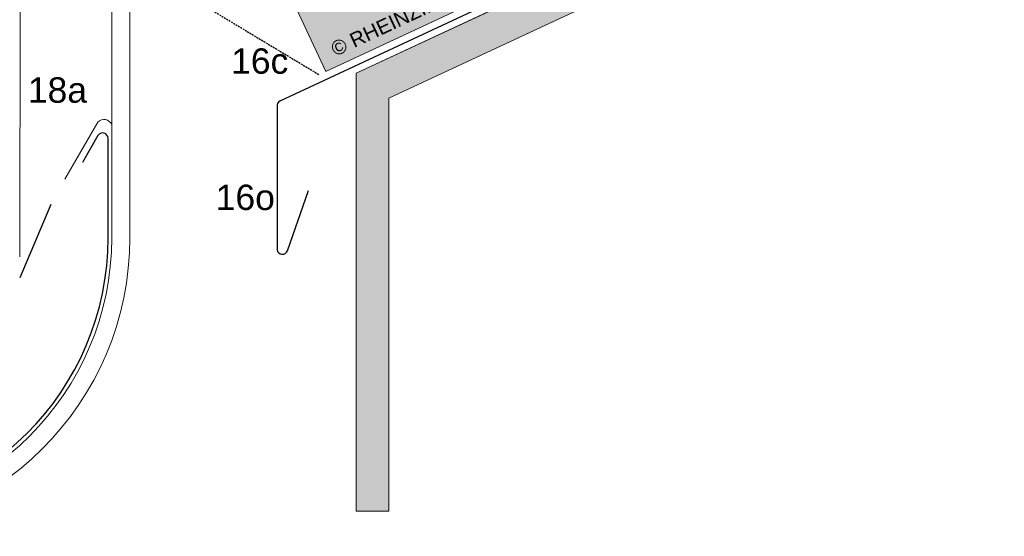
# Model space of a CAD drawing. Header units: millimetres. Extents: x -1427 to 10229, y -1578 to 5221.
# Tile 108 of 135: x -1276 to -1005, y 1948 to 2090. Entities that reach past the tile are written whole.
import ezdxf

# ---------------------------------------------------------------- set-up
doc = ezdxf.new("R2010")
doc.units = ezdxf.units.MM
doc.linetypes.add('STRICHLINIE', pattern=[0.75, 0.5, -0.25])
for name, color, linetype, lineweight in [('Kantholz Umrisslinie', 7, 'Continuous', 9), ('KOPIERRECHT', 7, 'Continuous', 15), ('STAHL', 7, 'Continuous', 15), ('Tragwerk Schraffur', 253, 'Continuous', 15), ('Tragwerk Umrisslinie', 7, 'Continuous', 9), ('Zink geschnitten Lochblech', 7, 'STRICHLINIE', 30), ('Zink geschnitten Vollmaterial', 7, 'Continuous', 30)]:
    doc.layers.add(name, color=color, linetype=linetype, lineweight=lineweight)
doc.layers.add('LEGENDE', color=7, linetype='Continuous')
doc.layers.add('Schraffur Holz Ansicht', color=7, linetype='Continuous', true_color=0xfae9c2)
doc.styles.get("Standard").update_dxf_attribs({"font": 'arial.ttf'})

msp = doc.modelspace()

# ---------------------------------------------------------------- hatches: boundary and pattern name
at = {"layer": 'Schraffur Holz Ansicht'}
h = msp.add_hatch(color=256, dxfattribs=at)
h.paths.add_polyline_path([(-814.37127, 2296.04895), (-1208.62005, 2112.20773), (-1191.71532, 2075.95541), (-797.45888, 2259.80021)])
h.paths.add_polyline_path([(-1024.61682, 2179.91479), (-1012.32145, 2179.91479), (-1012.32145, 2169.38614), (-1024.61682, 2169.38614)], flags=24)
h.paths.add_polyline_path([(-1192.08885, 2084.12654), (-1104.60357, 2124.9216), (-1101.56971, 2118.41547), (-1189.055, 2077.62042)], flags=24)
at = {"layer": 'Tragwerk Schraffur'}
msp.add_hatch(color=256, dxfattribs=at).paths.add_polyline_path([(-790.27187, 2247.70428), (-794.49805, 2256.76736), (-1183.32746, 2075.45322), (-1183.32746, 1954.6188), (-1174.38334, 1954.6188), (-1174.38334, 2068.59016)])

# ---------------------------------------------------------------- linework, layer by layer
at = {"layer": 'Kantholz Umrisslinie'}
msp.add_line((-1208.62005, 2112.20773), (-1191.71532, 2075.95541), dxfattribs=at)
msp.add_lwpolyline([(-1191.71532, 2075.95541), (-1208.62005, 2112.20773), (-814.37127, 2296.04895), (-797.45888, 2259.80021), (-797.45888, 2259.80021), (-1191.71532, 2075.95541)], close=True, dxfattribs=at)
at = {"layer": 'STAHL'}
for p, q in [((-1250.75914, 2030.0735), (-1250.764, 2112.28804)), ((-1245.764, 2112.28804), (-1245.764, 2030.07351)), ((-1276.05921, 2024.83111), (-1276.03768, 2104.83668)), ((-1254.55449, 2061.99661), (-1263.68807, 2046.17679))]:
    msp.add_line(p, q, dxfattribs=at)
for centre, radius, start, end in [((-1252.89847, 2060.38246), 2.31254, 21.9620426, 135.7336096), ((-1328.18384, 2030.0735), 82.41984, 180.0000031, 0), ((-1328.18384, 2030.0735), 77.4247, 180.0000031, 0)]:
    msp.add_arc(centre, radius, start, end, dxfattribs=at)
at = {"layer": 'Tragwerk Schraffur'}
msp.add_line((-1183.32746, 1954.6188), (-1174.38334, 1954.6188), dxfattribs=at)
msp.add_line((-1183.32746, 1954.6188), (-1174.38334, 1954.6188), dxfattribs=at)
at = {"layer": 'Tragwerk Umrisslinie'}
for p, q in [((-1183.32746, 2075.45322), (-795.7684, 2256.17498)), ((-1174.38334, 2068.59016), (-791.53954, 2247.11315))]:
    msp.add_line(p, q, dxfattribs=at)
msp.add_lwpolyline([(-790.27187, 2247.70428), (-794.49805, 2256.76736), (-1183.32746, 2075.45322), (-1183.32746, 1954.6188), (-1174.38334, 1954.6188), (-1174.38334, 2068.59016)], close=True, dxfattribs=at)
at = {"layer": 'Zink geschnitten Lochblech'}
msp.add_line((-1236.50694, 2100.8755), (-1193.58531, 2075.08342), dxfattribs=at)
at = {"layer": 'Zink geschnitten Vollmaterial'}
for p, q in [((-1204.3249, 2067.86422), (-1112.29555, 2110.80174)), ((-1204.32404, 2067.86912), (-1112.29469, 2110.80664)), ((-1205.1679, 2066.76537), (-1205.1679, 2026.72511)), ((-1254.55449, 2058.2274), (-1258.82589, 2050.82912)), ((-1251.75817, 2030.0735), (-1251.75817, 2057.47813)), ((-1202.28115, 2026.47255), (-1196.52564, 2043.13515)), ((-1267.53037, 2039.21572), (-1276.13795, 2019.02719))]:
    msp.add_line(p, q, dxfattribs=at)
for centre, radius, start, end in [((-1203.69069, 2066.50489), 1.5, 115.0120323, 170), ((-1253.25671, 2057.47813), 1.49854, 0, 149.9999946), ((-1328.18384, 2030.0735), 76.42567, 180, 0), ((-1203.69069, 2026.98558), 1.5, 190, 340)]:
    msp.add_arc(centre, radius, start, end, dxfattribs=at)

# ---------------------------------------------------------------- texts
at = {"layer": 'KOPIERRECHT', "insert": (-1190.75993, 2083.64285), "char_height": 4, "width": 110.993773, "attachment_point": 1, "rotation": 25}
msp.add_mtext('© RHEINZINK Polska Sp. z o.o., 2010', dxfattribs=at)
at = {"layer": 'LEGENDE', "char_height": 7, "width": 9.8467545, "attachment_point": 1}
for s, insert in [('16c', (-1217.8329, 2082.31753)), ('18a', (-1273.88377, 2074.32389)), ('16o', (-1222.07838, 2044.7111))]:
    msp.add_mtext(s, dxfattribs=dict(at, insert=insert))

doc.saveas('drawing.dxf')
